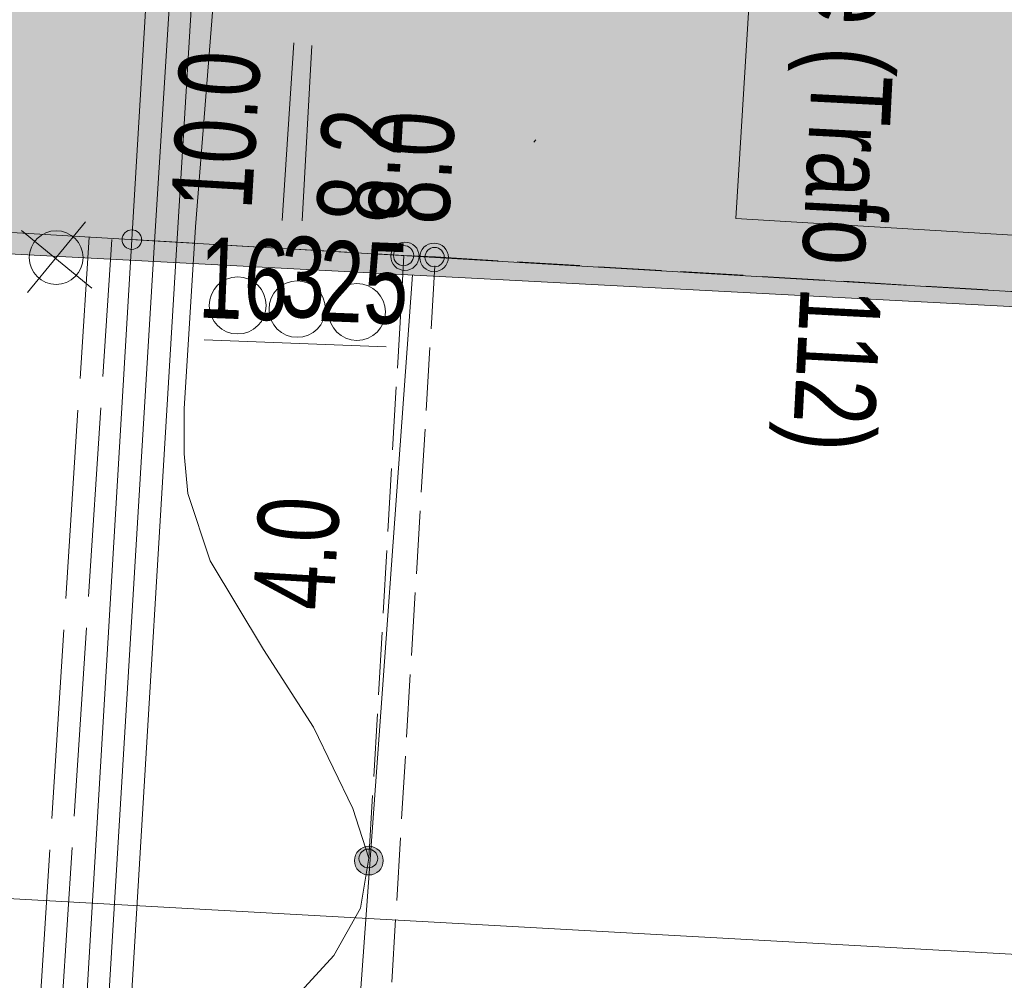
# Model space of a CAD drawing. Header units: metres. Extents: x -740 to 758, y -633 to 854.
# Tile 178 of 256: x -386.13 to -379.62, y 230.34 to 236.68. Entities that reach past the tile are written whole.
import ezdxf

# ---------------------------------------------------------------- set-up
doc = ezdxf.new("R2010")
doc.units = ezdxf.units.M
doc.header["$MEASUREMENT"] = 0
doc.linetypes.add('1248_208', pattern=[1.456, 1.248, -0.208])
doc.linetypes.add('416_125', pattern=[0.5408, 0.416, -0.1248])
for name, color, linetype in [('Gis.LOVION', 7, 'Continuous'), ('Grundkarte.LOVION', 7, 'Continuous'), ('Strom.LOVION', 7, 'Continuous'), ('StromBemass.LOVION', 7, 'Continuous')]:
    doc.layers.add(name, color=color, linetype=linetype)
doc.styles.add('ERSTELLTER_STIL_1', font='arial.ttf')

msp = doc.modelspace()

# ---------------------------------------------------------------- hatches: boundary and pattern name
at = {"layer": 'Grundkarte.LOVION', "linetype": 'Continuous', "lineweight": 18}
msp.add_hatch(color=254, dxfattribs=at).paths.add_polyline_path([(-388.3257, 245.3467), (-390.4944, 245.4598), (-391.0171, 235.3892), (-375.4796, 234.5734), (-374.9454, 244.5269), (-377.2633, 244.655), (-377.2598, 244.9213), (-388.3165, 245.5545)])
at = {"layer": 'StromBemass.LOVION', "linetype": 'Continuous', "lineweight": 13}
for points in [[(-385.3361, 235.1895), (-385.3314, 235.1961), (-385.3275, 235.2032), (-385.3245, 235.2107), (-385.3225, 235.2186), (-385.3216, 235.2266), (-385.3216, 235.2347), (-385.3226, 235.2428), (-385.3247, 235.2506), (-385.3277, 235.2581), (-385.3316, 235.2652), (-385.3364, 235.2717), (-385.3419, 235.2776), (-385.3482, 235.2828), (-385.3551, 235.2871), (-385.3624, 235.2905), (-385.3701, 235.293), (-385.3781, 235.2945), (-385.3862, 235.295), (-385.3943, 235.2944), (-385.4022, 235.2929), (-385.4099, 235.2904), (-385.4172, 235.2869), (-385.4241, 235.2825), (-385.4303, 235.2774), (-385.4358, 235.2714), (-385.4405, 235.2649), (-385.4444, 235.2577), (-385.4474, 235.2502), (-385.4494, 235.2423), (-385.4504, 235.2343), (-385.4503, 235.2262), (-385.4493, 235.2182), (-385.4473, 235.2103), (-385.4443, 235.2028), (-385.4403, 235.1957), (-385.4355, 235.1892), (-385.43, 235.1833), (-385.4237, 235.1781), (-385.4169, 235.1738), (-385.4095, 235.1704), (-385.4018, 235.1679), (-385.3938, 235.1664), (-385.3858, 235.1659), (-385.3777, 235.1665), (-385.3697, 235.168), (-385.362, 235.1706), (-385.3547, 235.174), (-385.3479, 235.1784), (-385.3416, 235.1836)], [(-383.5085, 235.0613), (-383.5016, 235.0709), (-383.496, 235.0812), (-383.4917, 235.0921), (-383.4888, 235.1036), (-383.4874, 235.1152), (-383.4874, 235.127), (-383.4889, 235.1387), (-383.4919, 235.1501), (-383.4963, 235.161), (-383.502, 235.1713), (-383.5089, 235.1808), (-383.517, 235.1894), (-383.5261, 235.1968), (-383.5361, 235.2031), (-383.5467, 235.2081), (-383.5579, 235.2117), (-383.5695, 235.2139), (-383.5813, 235.2146), (-383.593, 235.2138), (-383.6046, 235.2115), (-383.6157, 235.2079), (-383.6264, 235.2028), (-383.6363, 235.1965), (-383.6453, 235.1889), (-383.6534, 235.1803), (-383.6603, 235.1708), (-383.6659, 235.1605), (-383.6702, 235.1495), (-383.6731, 235.1381), (-383.6745, 235.1264), (-383.6745, 235.1146), (-383.673, 235.103), (-383.67, 235.0916), (-383.6656, 235.0806), (-383.6599, 235.0703), (-383.653, 235.0608), (-383.6449, 235.0523), (-383.6358, 235.0448), (-383.6258, 235.0385), (-383.6152, 235.0336), (-383.604, 235.03), (-383.5924, 235.0278), (-383.5807, 235.0271), (-383.5689, 235.0279), (-383.5574, 235.0301), (-383.5462, 235.0338), (-383.5355, 235.0388), (-383.5256, 235.0452), (-383.5166, 235.0527)], [(-383.5384, 235.0829), (-383.5335, 235.0897), (-383.5294, 235.0971), (-383.5264, 235.1049), (-383.5243, 235.113), (-383.5233, 235.1213), (-383.5233, 235.1297), (-383.5244, 235.138), (-383.5265, 235.1461), (-383.5296, 235.1539), (-383.5337, 235.1612), (-383.5386, 235.168), (-383.5444, 235.1741), (-383.5509, 235.1794), (-383.558, 235.1839), (-383.5656, 235.1874), (-383.5735, 235.19), (-383.5818, 235.1915), (-383.5901, 235.192), (-383.5985, 235.1915), (-383.6067, 235.1899), (-383.6147, 235.1872), (-383.6222, 235.1836), (-383.6293, 235.1791), (-383.6357, 235.1738), (-383.6415, 235.1676), (-383.6464, 235.1609), (-383.6504, 235.1535), (-383.6534, 235.1457), (-383.6555, 235.1376), (-383.6565, 235.1293), (-383.6565, 235.1209), (-383.6554, 235.1126), (-383.6533, 235.1045), (-383.6502, 235.0967), (-383.6461, 235.0894), (-383.6412, 235.0826), (-383.6354, 235.0765), (-383.629, 235.0712), (-383.6219, 235.0667), (-383.6143, 235.0632), (-383.6063, 235.0606), (-383.5981, 235.0591), (-383.5897, 235.0586), (-383.5813, 235.0591), (-383.5731, 235.0607), (-383.5652, 235.0633), (-383.5576, 235.0669), (-383.5505, 235.0714), (-383.5441, 235.0768)], [(-383.5384, 235.0829), (-383.5335, 235.0897), (-383.5294, 235.0971), (-383.5264, 235.1049), (-383.5243, 235.113), (-383.5233, 235.1213), (-383.5233, 235.1297), (-383.5244, 235.138), (-383.5265, 235.1461), (-383.5296, 235.1539), (-383.5337, 235.1612), (-383.5386, 235.168), (-383.5444, 235.1741), (-383.5509, 235.1794), (-383.558, 235.1839), (-383.5656, 235.1874), (-383.5735, 235.19), (-383.5818, 235.1915), (-383.5901, 235.192), (-383.5985, 235.1915), (-383.6067, 235.1899), (-383.6147, 235.1872), (-383.6222, 235.1836), (-383.6293, 235.1791), (-383.6357, 235.1738), (-383.6415, 235.1676), (-383.6464, 235.1609), (-383.6504, 235.1535), (-383.6534, 235.1457), (-383.6555, 235.1376), (-383.6565, 235.1293), (-383.6565, 235.1209), (-383.6554, 235.1126), (-383.6533, 235.1045), (-383.6502, 235.0967), (-383.6461, 235.0894), (-383.6412, 235.0826), (-383.6354, 235.0765), (-383.629, 235.0712), (-383.6219, 235.0667), (-383.6143, 235.0632), (-383.6063, 235.0606), (-383.5981, 235.0591), (-383.5897, 235.0586), (-383.5813, 235.0591), (-383.5731, 235.0607), (-383.5652, 235.0633), (-383.5576, 235.0669), (-383.5505, 235.0714), (-383.5441, 235.0768)], [(-383.3154, 235.0533), (-383.3084, 235.063), (-383.3027, 235.0734), (-383.2984, 235.0844), (-383.2955, 235.0959), (-383.294, 235.1077), (-383.2941, 235.1196), (-383.2956, 235.1313), (-383.2986, 235.1428), (-383.303, 235.1538), (-383.3087, 235.1642), (-383.3157, 235.1738), (-383.3239, 235.1824), (-383.3331, 235.1899), (-383.3431, 235.1963), (-383.3539, 235.2013), (-383.3652, 235.2049), (-383.3768, 235.2071), (-383.3887, 235.2078), (-383.4005, 235.207), (-383.4121, 235.2048), (-383.4234, 235.2011), (-383.4341, 235.196), (-383.4441, 235.1896), (-383.4533, 235.182), (-383.4613, 235.1733), (-383.4683, 235.1637), (-383.474, 235.1533), (-383.4783, 235.1422), (-383.4812, 235.1307), (-383.4827, 235.119), (-383.4826, 235.1071), (-383.4811, 235.0953), (-383.4781, 235.0838), (-383.4737, 235.0728), (-383.468, 235.0624), (-383.461, 235.0529), (-383.4528, 235.0442), (-383.4436, 235.0367), (-383.4336, 235.0304), (-383.4229, 235.0254), (-383.4116, 235.0217), (-383.3999, 235.0195), (-383.3881, 235.0188), (-383.3762, 235.0196), (-383.3646, 235.0219), (-383.3533, 235.0256), (-383.3426, 235.0307), (-383.3326, 235.0371), (-383.3235, 235.0447)], [(-383.3356, 235.0746), (-383.3309, 235.0811), (-383.327, 235.0881), (-383.3241, 235.0956), (-383.3221, 235.1034), (-383.3212, 235.1114), (-383.3212, 235.1194), (-383.3222, 235.1274), (-383.3242, 235.1351), (-383.3272, 235.1426), (-383.3311, 235.1496), (-383.3359, 235.1561), (-383.3414, 235.1619), (-383.3476, 235.167), (-383.3544, 235.1713), (-383.3616, 235.1747), (-383.3693, 235.1772), (-383.3772, 235.1786), (-383.3852, 235.1791), (-383.3932, 235.1786), (-383.4011, 235.1771), (-383.4087, 235.1745), (-383.416, 235.1711), (-383.4227, 235.1668), (-383.4289, 235.1616), (-383.4344, 235.1558), (-383.4391, 235.1493), (-383.4429, 235.1422), (-383.4459, 235.1347), (-383.4478, 235.1269), (-383.4488, 235.119), (-383.4488, 235.111), (-383.4478, 235.103), (-383.4457, 235.0952), (-383.4428, 235.0878), (-383.4389, 235.0807), (-383.4341, 235.0743), (-383.4286, 235.0684), (-383.4224, 235.0633), (-383.4156, 235.059), (-383.4083, 235.0556), (-383.4007, 235.0532), (-383.3928, 235.0517), (-383.3848, 235.0512), (-383.3768, 235.0518), (-383.3689, 235.0533), (-383.3613, 235.0558), (-383.354, 235.0592), (-383.3472, 235.0636), (-383.3411, 235.0687)], [(-383.3356, 235.0746), (-383.3309, 235.0811), (-383.327, 235.0881), (-383.3241, 235.0956), (-383.3221, 235.1034), (-383.3212, 235.1114), (-383.3212, 235.1194), (-383.3222, 235.1274), (-383.3242, 235.1351), (-383.3272, 235.1426), (-383.3311, 235.1496), (-383.3359, 235.1561), (-383.3414, 235.1619), (-383.3476, 235.167), (-383.3544, 235.1713), (-383.3616, 235.1747), (-383.3693, 235.1772), (-383.3772, 235.1786), (-383.3852, 235.1791), (-383.3932, 235.1786), (-383.4011, 235.1771), (-383.4087, 235.1745), (-383.416, 235.1711), (-383.4227, 235.1668), (-383.4289, 235.1616), (-383.4344, 235.1558), (-383.4391, 235.1493), (-383.4429, 235.1422), (-383.4459, 235.1347), (-383.4478, 235.1269), (-383.4488, 235.119), (-383.4488, 235.111), (-383.4478, 235.103), (-383.4457, 235.0952), (-383.4428, 235.0878), (-383.4389, 235.0807), (-383.4341, 235.0743), (-383.4286, 235.0684), (-383.4224, 235.0633), (-383.4156, 235.059), (-383.4083, 235.0556), (-383.4007, 235.0532), (-383.3928, 235.0517), (-383.3848, 235.0512), (-383.3768, 235.0518), (-383.3689, 235.0533), (-383.3613, 235.0558), (-383.354, 235.0592), (-383.3472, 235.0636), (-383.3411, 235.0687)], [(-383.7461, 231.0667), (-383.7392, 231.0763), (-383.7335, 231.0867), (-383.7291, 231.0978), (-383.7262, 231.1093), (-383.7247, 231.1211), (-383.7248, 231.133), (-383.7263, 231.1448), (-383.7293, 231.1563), (-383.7337, 231.1674), (-383.7395, 231.1778), (-383.7465, 231.1874), (-383.7547, 231.196), (-383.7639, 231.2036), (-383.7739, 231.2099), (-383.7847, 231.215), (-383.796, 231.2186), (-383.8077, 231.2208), (-383.8196, 231.2215), (-383.8315, 231.2207), (-383.8431, 231.2184), (-383.8544, 231.2147), (-383.8652, 231.2096), (-383.8752, 231.2032), (-383.8843, 231.1956), (-383.8924, 231.1869), (-383.8994, 231.1773), (-383.9051, 231.1668), (-383.9094, 231.1558), (-383.9124, 231.1442), (-383.9138, 231.1324), (-383.9138, 231.1205), (-383.9123, 231.1087), (-383.9093, 231.0972), (-383.9048, 231.0862), (-383.8991, 231.0758), (-383.8921, 231.0662), (-383.8839, 231.0575), (-383.8747, 231.05), (-383.8646, 231.0437), (-383.8539, 231.0386), (-383.8425, 231.035), (-383.8309, 231.0328), (-383.819, 231.0321), (-383.8071, 231.0329), (-383.7954, 231.0351), (-383.7841, 231.0388), (-383.7734, 231.0439), (-383.7634, 231.0504), (-383.7542, 231.058)], [(-383.7752, 231.1021), (-383.7707, 231.1084), (-383.767, 231.1152), (-383.7641, 231.1225), (-383.7622, 231.13), (-383.7613, 231.1377), (-383.7613, 231.1455), (-383.7623, 231.1532), (-383.7642, 231.1607), (-383.7671, 231.1679), (-383.7709, 231.1747), (-383.7755, 231.181), (-383.7808, 231.1866), (-383.7868, 231.1916), (-383.7934, 231.1957), (-383.8004, 231.199), (-383.8078, 231.2014), (-383.8155, 231.2028), (-383.8232, 231.2032), (-383.831, 231.2027), (-383.8386, 231.2013), (-383.846, 231.1988), (-383.853, 231.1955), (-383.8595, 231.1913), (-383.8655, 231.1863), (-383.8708, 231.1807), (-383.8754, 231.1744), (-383.8791, 231.1675), (-383.8819, 231.1603), (-383.8838, 231.1528), (-383.8848, 231.1451), (-383.8847, 231.1373), (-383.8837, 231.1296), (-383.8818, 231.1221), (-383.8789, 231.1149), (-383.8751, 231.1081), (-383.8706, 231.1018), (-383.8652, 231.0962), (-383.8592, 231.0912), (-383.8526, 231.0871), (-383.8456, 231.0838), (-383.8382, 231.0814), (-383.8306, 231.08), (-383.8228, 231.0795), (-383.8151, 231.08), (-383.8074, 231.0815), (-383.8001, 231.0839), (-383.793, 231.0873), (-383.7865, 231.0915), (-383.7805, 231.0964)]]:
    msp.add_hatch(color=7, dxfattribs=at).paths.add_polyline_path(points)

# ---------------------------------------------------------------- linework, layer by layer
at = {"layer": 'Gis.LOVION', "color": 44, "linetype": 'Continuous', "lineweight": 18}
msp.add_lwpolyline([(-374.9294, 244.5137), (-377.2501, 244.671), (-377.2437, 244.9081), (-380.7952, 245.1076), (-381.3947, 235.3695), (-375.4933, 235.0154)], dxfattribs=at)
at = {"layer": 'Grundkarte.LOVION', "color": 8, "linetype": 'Continuous', "lineweight": 18}
for points in [[(-346.9751, 228.7005), (-396.9295, 231.4714), (-395.7299, 252.4551), (-396.9295, 231.4714), (-346.9751, 228.7005), (-345.0719, 262.137)], [(-388.3257, 245.3467), (-388.3165, 245.5545), (-377.2598, 244.9213), (-377.2633, 244.655), (-374.9454, 244.5269), (-375.4796, 234.5734), (-391.0171, 235.3892), (-390.4944, 245.4598)]]:
    msp.add_lwpolyline(points, close=True, dxfattribs=at)
msp.add_lwpolyline([(-383.5308, 234.9981), (-384.1346, 226.6634), (-372.4316, 225.7682)], dxfattribs=at)
at = {"layer": 'Strom.LOVION', "color": 34, "linetype": 'Continuous', "lineweight": 18}
msp.add_lwpolyline([(-380.4628, 271.0311), (-373.5866, 270.6837), (-375.3975, 234.6406), (-391.0343, 235.5649), (-389.6019, 259.9112)], dxfattribs=at)
at = {"layer": 'Strom.LOVION', "color": 1, "linetype": 'Continuous', "lineweight": 18}
for points in [[(-384.4398, 242.1799), (-384.764, 240.5079), (-385.0875, 235.2005)], [(-385.0229, 238.6206), (-385.2367, 235.2155)], [(-377.2674, 226.8619), (-382.2006, 226.9855), (-383.0586, 227.4484), (-383.7434, 227.4996), (-384.3783, 227.6445), (-384.8735, 228.0246), (-385.3435, 228.5993), (-385.5925, 229.1809), (-385.6991, 229.9685), (-385.386, 235.2305), (-385.1899, 238.5156)], [(-385.2367, 235.2155), (-385.5527, 229.9828), (-385.449, 229.2245), (-385.2189, 228.6854), (-384.765, 228.1239), (-384.3019, 227.7701), (-384.0459, 227.7213), (-383.5471, 227.6075), (-375.532, 227.401), (-374.6921, 228.0299), (-374.3597, 228.1068), (-374.0112, 228.1704), (-366.2951, 226.4864), (-365.4788, 226.3002), (-364.452, 226.0755), (-350.268, 225.3491), (-342.9223, 224.885), (-336.8388, 224.7852), (-315.6169, 223.4169), (-307.5657, 222.9923)], [(-385.0875, 235.2005), (-385.4034, 229.9678), (-385.3055, 229.268), (-385.0783, 228.7582), (-384.6433, 228.2392), (-384.2284, 227.9251), (-383.9534, 227.8338), (-383.5189, 227.7728), (-375.5917, 227.5577), (-374.7489, 228.1574), (-374.4033, 228.2503), (-373.9963, 228.3196), (-366.0402, 226.6), (-365.5253, 226.473), (-364.4077, 226.2276), (-350.253, 225.4983), (-343.0991, 225.0303), (-336.7636, 225.0734), (-315.603, 223.7286), (-307.7143, 223.3028)]]:
    msp.add_lwpolyline(points, dxfattribs=at)
at = {"layer": 'Strom.LOVION', "color": 150, "linetype": 'Continuous', "lineweight": 18}
msp.add_lwpolyline([(-384.292, 230.239), (-384.0515, 230.499), (-383.8752, 230.8118), (-383.8188, 231.1424), (-383.9249, 231.4719), (-384.1842, 232.0081), (-384.5153, 232.5226), (-384.8682, 233.1087), (-385.015, 233.5525), (-385.0408, 233.816), (-385.0401, 234.1116), (-384.9658, 235.3159), (-384.7008, 238.652), (-385.3447, 239.3428), (-389.4856, 239.6768)], dxfattribs=at)
at = {"layer": 'Strom.LOVION', "color": 140, "linetype": 'Continuous', "lineweight": 18}
msp.add_lwpolyline([(-382.7166, 235.8905), (-382.7298, 235.8744)], close=True, dxfattribs=at)
at = {"layer": 'Strom.LOVION', "color": 9, "linetype": 'Continuous', "lineweight": 18}
for points in [[(-386.076, 234.8822), (-385.693, 235.3482)], [(-386.1161, 235.2921), (-385.6501, 234.9091)]]:
    msp.add_lwpolyline(points, dxfattribs=at)
at = {"layer": 'Strom.LOVION', "color": 1, "linetype": '1248_208', "lineweight": 18}
for points in [[(-307.5063, 222.0818), (-315.6774, 222.5243), (-336.9125, 223.8766), (-343.0843, 224.4258), (-350.2968, 224.8881), (-364.5129, 225.641), (-365.2224, 225.7933), (-366.3853, 226.0491), (-374.0722, 227.7359), (-374.33, 227.6515), (-374.5027, 227.6051), (-375.3852, 226.9573), (-383.5334, 227.1655), (-384.1947, 227.2782), (-384.4989, 227.3667), (-385.0877, 227.7968), (-385.6088, 228.4404), (-385.8956, 229.1069), (-386.0079, 229.953), (-385.6684, 235.2472)], [(-307.5378, 222.4039), (-315.6475, 222.8228), (-336.8694, 224.1911), (-338.4147, 224.2765), (-350.2819, 225.0374), (-364.4819, 225.777), (-366.3864, 226.2115), (-374.0572, 227.8851), (-374.5595, 227.7325), (-375.4288, 227.1008), (-383.5024, 227.3015), (-384.1051, 227.4199), (-384.4386, 227.5056), (-384.9821, 227.9253), (-385.4681, 228.5132), (-385.736, 229.1373), (-385.8615, 229.9674), (-385.5191, 235.2322)]]:
    msp.add_lwpolyline(points, dxfattribs=at)
at = {"layer": 'Strom.LOVION', "color": 7, "linetype": 'Continuous', "lineweight": 13}
msp.add_lwpolyline([(-384.9074, 234.5679), (-383.706, 234.5228)], dxfattribs=at)
at = {"layer": 'Strom.LOVION', "color": 9, "linetype": 'Continuous', "lineweight": 18}
msp.add_circle((-385.8859, 235.1119), 0.1774, dxfattribs=at)
at = {"layer": 'Strom.LOVION', "color": 7, "linetype": 'Continuous', "lineweight": 13}
for centre, radius in [((-384.6862, 234.7956), 0.1885), ((-384.2924, 234.7719), 0.1868), ((-383.8978, 234.7527), 0.1876)]:
    msp.add_circle(centre, radius, dxfattribs=at)
at = {"layer": 'StromBemass.LOVION', "color": 7, "linetype": 'Continuous', "lineweight": 13}
for points in [[(-384.3934, 235.3571), (-384.3162, 236.5321)], [(-384.2603, 235.3553), (-384.1962, 236.5142)]]:
    msp.add_lwpolyline(points, dxfattribs=at)
at = {"layer": 'StromBemass.LOVION', "color": 7, "linetype": '416_125', "lineweight": 13}
for points in [[(-385.386, 235.2305), (-383.5876, 235.1255), (-383.3798, 235.1163), (-376.8096, 234.7242), (-375.3975, 234.6406), (-375.8426, 227.2524)], [(-383.8295, 227.6242), (-383.3798, 235.1163)], [(-383.8188, 231.1424), (-383.5876, 235.1255)]]:
    msp.add_lwpolyline(points, dxfattribs=at)
at = {"layer": 'StromBemass.LOVION', "color": 7, "linetype": 'Continuous', "lineweight": 13}
for centre, radius in [((-385.386, 235.2305), 0.0645), ((-383.581, 235.1208), 0.0937), ((-383.5899, 235.1253), 0.0667), ((-383.5899, 235.1253), 0.0667), ((-383.3884, 235.1133), 0.0945), ((-383.385, 235.1152), 0.0639), ((-383.385, 235.1152), 0.0639), ((-383.8193, 231.1268), 0.0947), ((-383.823, 231.1414), 0.0619)]:
    msp.add_circle(centre, radius, dxfattribs=at)

# ---------------------------------------------------------------- texts
at = {"layer": 'Strom.LOVION', "color": 1, "linetype": 'Continuous', "lineweight": 18, "attachment_point": 7, "style": 'ERSTELLTER_STIL_1'}
for s, insert, char_height, rotation in [('{\\A1;\\W0.72471x;Schiene (Trafo 112)}', (-380.9315, 238.6204), 0.53354, 267.00222), ('{\\A1;\\W0.71559x;3}', (-384.4128, 234.7145), 0.533546, 357.78721), ('{\\A1;\\W0.71557x;16}', (-384.9523, 234.709), 0.533546, 357.78792), ('{\\A1;\\W0.71557x;25}', (-384.1597, 234.6861), 0.533546, 357.78792)]:
    msp.add_mtext(s, dxfattribs=dict(at, insert=insert, char_height=char_height, rotation=rotation))
at = {"layer": 'StromBemass.LOVION', "color": 7, "linetype": 'Continuous', "lineweight": 13, "char_height": 0.533546, "attachment_point": 7, "style": 'ERSTELLTER_STIL_1'}
for s, insert, rotation in [('{\\A1;\\W0.71558x;10.0}', (-384.5873, 235.4222), 86.62509), ('{\\A1;\\W0.71558x;8.2}', (-383.6268, 235.3336), 86.62511), ('{\\A1;\\W0.71558x;8.0}', (-383.2859, 235.3213), 86.62509), ('{\\A1;\\W0.71558x;4.0}', (-384.0472, 232.7734), 86.62511)]:
    msp.add_mtext(s, dxfattribs=dict(at, insert=insert, rotation=rotation))

doc.saveas('drawing.dxf')
